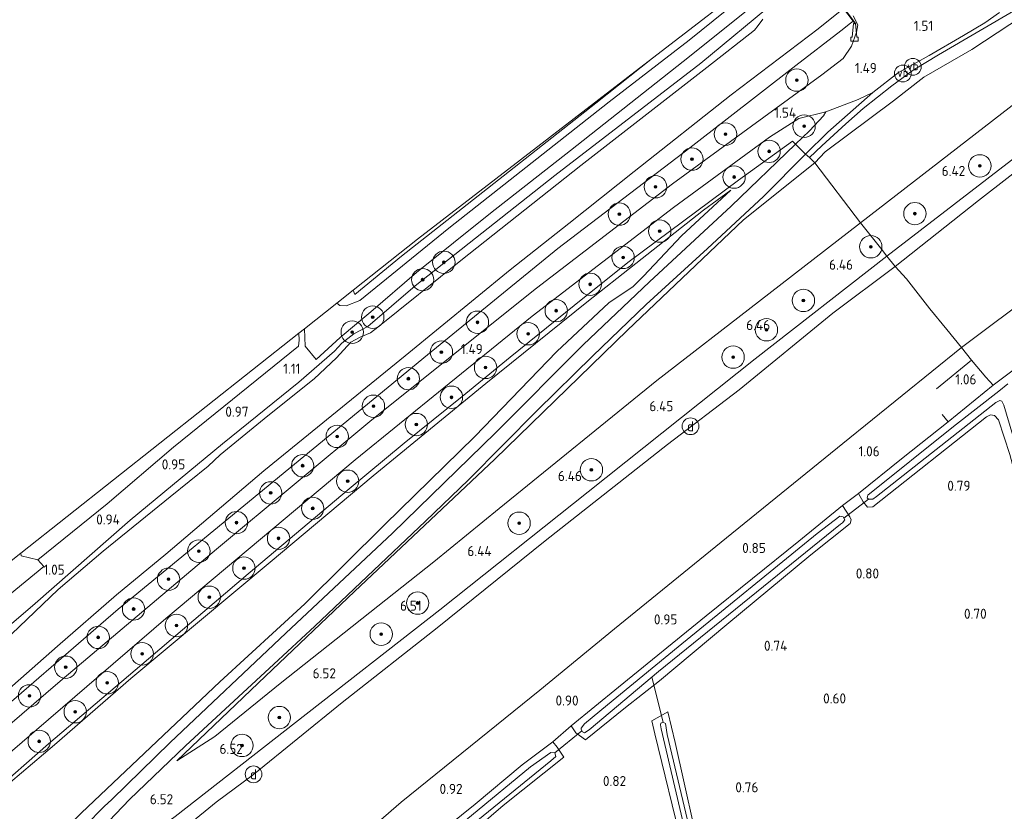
# Model space of a CAD drawing. Extents: x 130905 to 137824, y 412333 to 417928.
# Tile 177 of 256: x 133917 to 134093, y 415471 to 415613. Entities that reach past the tile are written whole.
import ezdxf
from ezdxf.enums import TextEntityAlignment as Align
from ezdxf.lldxf.tags import DXFTag

# ---------------------------------------------------------------- set-up
doc = ezdxf.new("R2010")
doc.units = 0
for name, color, linetype, lineweight in [('B-ME-GR-BOOM-S', 90, 'Continuous', 25), ('B-ME-GR-GRAS-GV', 60, 'Continuous', 13), ('B-ME-GR-HAAG-G', 90, 'GR-HAAG1', 13), ('B-ME-GW-TALUD_KRUIN-G', 90, 'Continuous', 18), ('B-ME-GW-TALUD_TEEN-G', 90, 'Continuous', 18), ('B-ME-IE-MEUBILAIR_DIJKPAAL-S', 7, 'Continuous', 25), ('B-ME-IE-MEUBILAIR_WEGMEUBILAIR-S', 7, 'Continuous', 25), ('B-ME-IE-TERREINAFSCHEIDING_DOORGANG-G', 210, 'Continuous', 18), ('B-ME-IE-TERREINAFSCHEIDING_KUNSTMATIG_HEKWERK-G', 20, 'IE-TERREINAFSCHEIDING-KUNSTMATIG', 18), ('B-ME-IE-TERREINAFSCHEIDING_KUNSTMATIG_MUUR-GV', 90, 'Continuous', 18), ('B-ME-KG-GRENS_OPNAME-G', 210, 'KG-OPNAME', 18), ('B-ME-KW-KUNSTWERK_DUIKER-G', 170, 'Continuous', 18), ('B-ME-OG-TERREIN_ERF-GV', 7, 'Continuous', 18), ('B-ME-OG-TERREIN_GROEN_TUIN-GV', 7, 'Continuous', 18), ('B-ME-OG-WATER_SLOOT-G', 120, 'Continuous', 18), ('B-ME-OG-WATER_SLOOT-GV', 120, 'Continuous', 18), ('B-ME-VH-VERHARDING_ASFALT-GV', 252, 'Continuous', 18), ('B-ME-VH-VERHARDING_HALFVERHARDING-GV', 252, 'Continuous', 18), ('B-ME-WH-WINTERBED-G', 150, 'WH-WINTERBED', 18), ('X-XX-AL-HOOGTELABEL-S', 7, 'Continuous', 25)]:
    doc.layers.add(name, color=color, linetype=linetype, lineweight=lineweight)
doc.styles.add('NLCS-ISO', font='NLCS-ISO.ttf')
doc.styles.add('NLCS-ISO-ANNOTATIVE-T18', font='NLCS-ISO.ttf', dxfattribs={"height": 1.8})
doc.styles.get("Standard").update_dxf_attribs({"font": 'arial.ttf'})
doc.linetypes.add('GR-HAAG1', pattern='A,6,[176,NLCS.SHX,S=0.125,R=0,X=0,Y=0],-2', length=8)
doc.linetypes.add('IE-TERREINAFSCHEIDING-KUNSTMATIG', pattern='A,4,[82,NLCS.SHX,S=0.75,R=90,X=0,Y=0],4,-2', length=10)
tags = doc.linetypes.add('KG-OPNAME', pattern='A,5.5,-2,["O",Standard,S=1.8,R=0,X=-0.5,Y=-0.9],-2,5.5,-2,[5,NLCS.SHX,S=0.75,R=0,X=0,Y=0],-2', length=19).pattern_tags.tags
tags[6] = DXFTag(74, 10)
tags = doc.linetypes.add('WH-WINTERBED', pattern='A,6,-3.5,["WB",Standard,S=1.8,R=0,X=-1.5,Y=-0.9],-3.5,6,-3.5,6,-3.5,6,-3.5,6,-3.5', length=51).pattern_tags.tags
tags[6] = DXFTag(74, 10)

# ---------------------------------------------------------------- blocks, each defined once
blk = doc.blocks.new('SAL-HOOGTELABEL-SO')
at = {"color": 0, "linetype": 'ByBlock', "lineweight": -2, "style": 'NLCS-ISO-ANNOTATIVE-T18'}
blk.add_attdef('HOOGTE', text='', height=1.8, dxfattribs=at).set_placement((2.79, 0), align=Align.RIGHT)
blk = doc.blocks.new('SGR-BOOM_01-SO')
at = {"linetype": 'ByBlock', "lineweight": 18}
h = blk.add_hatch(color=0, dxfattribs=at)
h.dxf.hatch_style = 1
edge = h.paths.add_edge_path()
edge.add_arc((0, 0), 0.25, 0, 360)
at = {"color": 0, "linetype": 'ByBlock', "lineweight": 18}
for radius in [2, 0.25]:
    blk.add_circle((0, 0), radius, dxfattribs=at)
blk = doc.blocks.new('SIE-DIJKPAAL-SO')
at = {"color": 0, "linetype": 'ByBlock', "lineweight": 18}
blk.add_circle((0, 0), 1.5, dxfattribs=at)
at = {"color": 0, "linetype": 'ByBlock', "lineweight": 18, "style": 'NLCS-ISO'}
blk.add_text('d', height=1.8, dxfattribs=at).set_placement((0, 0), align=Align.MIDDLE_CENTER)
blk = doc.blocks.new('SIE-WEG_GELEIDECONSTRUCTIE-SO')
at = {"color": 0, "linetype": 'ByBlock', "lineweight": 18}
blk.add_lwpolyline([(0.4, -0.87), (0.2, 1.59), (-0.2, 1.59), (-0.4, -0.87), (-0.65, -0.87), (-0.65, -1.59), (0.65, -1.59), (0.65, -0.87)], close=True, dxfattribs=at)
blk = doc.blocks.new('SIE-WEG_PAAL_VERKEERSBORD-SO')
at = {"color": 0, "linetype": 'ByBlock', "lineweight": 18}
blk.add_circle((0, 0), 1.5, dxfattribs=at)
at = {"color": 0, "linetype": 'ByBlock', "lineweight": 18, "style": 'NLCS-ISO'}
blk.add_text('vb', height=1.5, dxfattribs=at).set_placement((0, 0.13), align=Align.MIDDLE_CENTER)

msp = doc.modelspace()

# ---------------------------------------------------------------- linework, layer by layer
at = {"layer": 'B-ME-GR-GRAS-GV'}
for points in [[(134060.593, 415589.016, 1.575), (134058.739, 415587.053, 1.735), (134057.785, 415588.037, 1.691), (134060.039, 415590.116, 1.663), (134064.303, 415594.069, 1.584), (134067.4, 415596.776, 1.584), (134072.515, 415600.814, 1.52), (134076.325, 415603.621, 1.517), (134080.877, 415606.375, 1.533), (134095.046, 415614.688, 1.597), (134101.618, 415618.69, 1.714), (134115.894, 415628.213, 1.974), (134128.307, 415636.804, 2.396), (134140.225, 415645.126, 2.563), (134148.473, 415650.703, 2.811), (134149.315, 415649.534, 2.811), (134130.151, 415636.926, 2.395), (134102.653, 415617.849, 1.714), (134086.83, 415607.332, 1.465), (134078.265, 415602.374, 1.347), (134072.845, 415598.131, 1.51)], [(134089.011, 415593.433, 6.085), (134066.908, 415576.339, 6.063), (134058.739, 415587.053, 1.735), (134060.593, 415589.016, 1.575), (134072.845, 415598.131, 1.51), (134078.265, 415602.374, 1.347), (134086.83, 415607.332, 1.465), (134102.653, 415617.849, 1.714), (134130.151, 415636.926, 2.395), (134149.315, 415649.534, 2.811), (134155.12, 415641.478, 6.462), (134133.859, 415627.009, 6.277), (134111.114, 415610.527, 6.106)], [(134088.006, 415580.335, 6.045), (134073.099, 415568.515, 6.106), (134071.643, 415570.403, 6.169), (134070.527, 415571.85, 6.218), (134066.908, 415576.339, 6.063), (134089.011, 415593.433, 6.085), (134111.114, 415610.527, 6.106), (134133.859, 415627.009, 6.277), (134155.12, 415641.478, 6.462), (134160.267, 415634.335, 6.246), (134136.085, 415616.575, 6.154), (134116.027, 415602.061, 6.068)], [(134112.772, 415574.86, 1.186), (134085.005, 415554.024, 1.319), (134082.345, 415557.244, 2.108), (134079.328, 415560.947, 3.162), (134075.149, 415566.305, 5.173), (134073.099, 415568.515, 6.106), (134088.006, 415580.335, 6.045), (134116.027, 415602.061, 6.068), (134136.085, 415616.575, 6.154), (134160.267, 415634.335, 6.246), (134164.154, 415628.986, 4.15), (134171.431, 415618.841, 1.433), (134143.345, 415598.189, 1.265)], [(133993.366, 415575.395, 0.881), (133977.429, 415562.442, 0.858), (133974.972, 415561.502, 0.876), (133973.833, 415561.574, 0.913), (133973.342, 415562.005, 0.934), (133976.251, 415564.306, 0.951), (133976.558, 415563.545, 1.013), (133984.893, 415570.357, 0.865), (134002.211, 415584.055, 0.901), (134019.632, 415597.756, 0.891), (134029.737, 415605.762, 0.903), (134050.092, 415621.449, 0.97), (134047.445, 415618.383, 0.97), (134044.862, 415615.886, 0.97), (134036.288, 415608.986, 0.958), (134021.97, 415597.951, 0.832)], [(134097.307, 415552.352, 0.949), (134090.65, 415547.344, 0.858), (134089.355, 415548.773, 0.991), (134086.774, 415551.808, 1.15), (134085.005, 415554.024, 1.319), (134112.772, 415574.86, 1.186), (134143.345, 415598.189, 1.265), (134171.431, 415618.841, 1.433), (134176.032, 415612.457, 1.01), (134155.807, 415597.449, 0.938), (134138.069, 415583.589, 0.91), (134118.679, 415568.846, 0.778), (134107.036, 415559.682, 0.784)], [(133984.893, 415570.357, 0.865), (133976.558, 415563.545, 1.013), (133976.251, 415564.306, 0.951), (133987.759, 415573.41, 0.84), (134029.737, 415605.762, 0.903), (134019.632, 415597.756, 0.891), (134002.211, 415584.055, 0.901)], [(133951.507, 415484.512, 6.381), (133944.696, 415480.165, 6.306), (133960.576, 415495.305, 5.635), (133976.455, 415510.445, 4.963), (134001.539, 415534.101, 4.036), (134025.273, 415557.127, 2.684), (134046.019, 415576.908, 1.962), (134058.739, 415587.053, 1.735), (134066.908, 415576.339, 6.063), (134048.711, 415562.24, 6.172), (134030.515, 415548.141, 6.281), (134002.307, 415525.278, 6.308), (133990.634, 415515.708, 6.371), (133963.177, 415493.96, 6.381)], [(134063.701, 415525.787, 0.79), (134065.023, 415523.808, 0.79), (134065.238, 415523.235, 0.79), (134065.069, 415522.575, 0.809), (134058.069, 415516.979, 0.845), (134043.062, 415504.521, 0.817), (134031.011, 415494.444, 0.774), (134024.942, 415489.662, 0.709), (134017.787, 415483.919, 0.733), (134016.031, 415485.188, 0.766), (134015.222, 415486.395, 0.738), (134023.651, 415493.35, 0.732), (134039.353, 415506.062, 0.716), (134055.912, 415519.412, 0.724)], [(134017.245, 415485.326, -0.206), (134017.571, 415485.186, -0.206), (134018.444, 415485.708, -0.206), (134030.809, 415496.1, -0.206), (134063.379, 415522.454, -0.206), (134063.723, 415522.727, -0.206), (134064.135, 415523.213, -0.206), (134063.813, 415523.756, -0.206), (134063.221, 415523.887, -0.206), (134059.202, 415520.793, -0.206), (134034.305, 415500.508, -0.206), (134021.697, 415490.164, -0.206), (134017.615, 415486.755, -0.206), (134016.99, 415486.02, -0.206), (134016.972, 415485.733, -0.206)], [(134012.685, 415482.601, 0.739), (134013.904, 415480.812, 0.727), (134003.035, 415472.181, 0.724), (133997.006, 415466.961, 0.808), (133986.559, 415458.739, 0.814), (133976.548, 415450.62, 0.776), (133974.909, 415451.777, 0.787), (133974.288, 415453.124, 0.785), (133982.055, 415459.389, 0.772), (133991.032, 415466.753, 0.803), (133998.023, 415472.427, 0.823), (134006.471, 415479.416, 0.803), (134011.953, 415483.527, 0.771)], [(133975.681, 415452.041, -0.132), (133975.881, 415451.648, -0.132), (133976.521, 415451.761, -0.132), (133992.135, 415464.352, -0.132), (134011.598, 415480.131, -0.132), (134012.476, 415480.93, -0.132), (134012.309, 415481.556, -0.132), (134011.571, 415481.651, -0.132), (134007.91, 415479.093, -0.132), (133997.396, 415470.405, -0.132), (133977.061, 415453.788, -0.132), (133975.887, 415452.896, -0.132), (133975.616, 415452.546, -0.132)]]:
    msp.add_polyline3d(points, close=True, dxfattribs=at)
for points in [[(133911.022, 415501.19, 0.93), (133918.898, 415507.873, 1.044), (133936.364, 415523.207, 1.027), (133952.852, 415536.854, 1.042), (133966.514, 415547.83, 1.051), (133972.881, 415553.396, 1.054), (133974.233, 415554.808, 1.039), (133976.382, 415556.477, 1.002), (133978.836, 415557.783, 0.982), (133987.327, 415565.087, 1.033), (134012.275, 415584.796, 1.023), (134038.362, 415604.896, 0.898), (134051.922, 415616.12, 1.056)], [(134051.922, 415616.12, 1.056), (134038.362, 415604.896, 0.898), (134012.275, 415584.796, 1.023), (133987.327, 415565.087, 1.033), (133978.836, 415557.783, 0.982), (133976.382, 415556.477, 1.002), (133974.233, 415554.808, 1.039), (133972.881, 415553.396, 1.054), (133966.514, 415547.83, 1.051), (133952.852, 415536.854, 1.042), (133936.364, 415523.207, 1.027), (133918.898, 415507.873, 1.044), (133911.022, 415501.19, 0.93)], [(133911.515, 415507.182, 1.242), (133920.953, 415514.894, 1.308), (133919.867, 415516.08, 1.194), (133932.243, 415526.111, 1.045), (133944.138, 415536.263, 1.038), (133966.461, 415554.32, 0.999), (133966.556, 415555.374, 0.997), (133966.542, 415556.626, 0.997), (133967.545, 415557.419, 1.008), (133967.653, 415554.268, 0.997), (133969.604, 415551.887, 1.038), (133973.896, 415555.833, 1.038), (133979.38, 415560.452, 1.044), (133987.571, 415567.45, 1.008), (134000.805, 415578.056, 0.997), (134015.069, 415589.266, 0.943), (134035.249, 415605.172, 0.937), (134049.468, 415616.606, 0.96)], [(133908.001, 415484.625, 1.257), (133934.25, 415507.269, 1.264), (133962.072, 415530.144, 1.349), (133989.544, 415552.722, 1.388), (134012.846, 415571.772, 1.477), (134036.432, 415589.769, 1.487), (134055.342, 415604.488, 1.435), (134063.412, 415610.689, 1.405), (134065.114, 415612.019, 1.408), (134065.632, 415612.395, 1.357), (134066.012, 415611.89, 1.485), (134066.092, 415611.95, 1.477), (134063.784, 415615.02, 1.538)], [(133909.757, 415488.696, -0.178), (133923.404, 415500.662, -0.178), (133933.952, 415509.852, -0.178), (133942.768, 415517.126, -0.178), (133960.281, 415531.982, -0.178), (133985.545, 415552.574, -0.178), (134004.274, 415567.962, -0.178), (134014.801, 415576.205, -0.178), (134026.47, 415585.539, -0.178), (134043.788, 415599.223, -0.178), (134059.35, 415611.038, -0.178), (134063.916, 415614.678, -0.178), (134065.632, 415612.395, 1.357), (134065.114, 415612.019, 1.408), (134063.412, 415610.689, 1.405), (134055.342, 415604.488, 1.435), (134036.432, 415589.769, 1.487), (134012.846, 415571.772, 1.477), (133989.544, 415552.722, 1.388), (133962.072, 415530.144, 1.349), (133934.25, 415507.269, 1.264), (133908.001, 415484.625, 1.257)], [(134095.046, 415614.688, 1.597), (134080.877, 415606.375, 1.533), (134076.325, 415603.621, 1.517), (134072.515, 415600.814, 1.52), (134067.4, 415596.776, 1.584), (134064.303, 415594.069, 1.584), (134060.039, 415590.116, 1.663), (134057.785, 415588.037, 1.691), (134057.11, 415588.646, 1.583), (134061.098, 415592.541, 1.499), (134069.11, 415599.616, 1.466), (134073.712, 415603.205, 1.466), (134079.185, 415606.281, 1.454), (134085.313, 415609.817, 1.479), (134089.135, 415612.093, 1.541), (134091.766, 415613.96, 1.639)], [(134065.617, 415613.339, 1.443), (134066.476, 415611.761, 1.423), (134066.186, 415610.432, 1.386), (134065.289, 415607.902, 1.423), (134063.85, 415605.749, 1.422), (134059.999, 415602.813, 1.439), (134033.293, 415583.339, 1.428), (134008.98, 415564.667, 1.392), (133979.581, 415541.095, 1.443), (133951.78, 415518, 1.395), (133923.455, 415494.051, 1.314), (133899.776, 415473.738, 1.452)], [(134049.45, 415612.761, -0.178), (134048.649, 415611.609, -0.178), (134047.978, 415610.774, -0.178), (134039.454, 415604.086, -0.178), (134016.912, 415586.577, -0.178), (133995.457, 415569.584, -0.178), (133980.621, 415557.718, -0.178), (133979.331, 415556.686, -0.178), (133977.511, 415555.911, -0.178), (133975.842, 415555.004, -0.178), (133973.269, 415552.208, -0.178), (133969.254, 415548.446, -0.178), (133960.956, 415541.86, -0.178), (133952.45, 415534.861, -0.178), (133950.297, 415532.852, -0.178), (133943.537, 415527.337, -0.178), (133931.539, 415517.623, -0.178), (133923.479, 415510.775, -0.178), (133915.155, 415502.781, -0.178)], [(133910.167, 415477.612, 1.36), (133926.47, 415491.612, 1.392), (133942.773, 415505.612, 1.423), (133959.687, 415519.8, 1.462), (133976.602, 415533.989, 1.5), (133992.429, 415546.827, 1.45), (134008.256, 415559.666, 1.4), (134033.519, 415579.059, 1.452), (134050.634, 415591.643, 1.496), (134055.875, 415594.99, 1.477), (134060.716, 415596.163, 1.502), (134060.304, 415595.486, 1.523), (134057.804, 415592.8, 1.583), (134055.284, 415590.395, 1.582), (134054.793, 415590.972, 1.61), (134045.105, 415583.976, 1.769), (134025.32, 415569.244, 1.667), (134015.764, 415561.577, 1.409), (134004.324, 415552.297, 1.472), (133995.703, 415545.317, 1.384), (133985.356, 415536.935, 1.497), (133975.537, 415528.809, 1.397), (133957.483, 415513.607, 1.459), (133939.623, 415498.397, 1.424), (133921.764, 415483.187, 1.388), (133911.419, 415474.156, 1.454)], [(133911.419, 415474.156, 1.454), (133921.764, 415483.187, 1.388), (133939.623, 415498.397, 1.424), (133957.483, 415513.607, 1.459), (133975.537, 415528.809, 1.397), (133985.356, 415536.935, 1.497), (133995.703, 415545.317, 1.384), (134004.324, 415552.297, 1.472), (134015.764, 415561.577, 1.409), (134025.32, 415569.244, 1.667), (134045.105, 415583.976, 1.769), (134054.793, 415590.972, 1.61), (134055.284, 415590.395, 1.582), (134043.81, 415579.334, 1.962), (134029.179, 415565.78, 2.378), (134017.369, 415554.559, 2.855), (134001.656, 415538.782, 3.72), (133983.29, 415520.829, 4.561), (133964.221, 415502.952, 5.338), (133943.538, 415483.424, 6.181), (133933.071, 415473.25, 6.323), (133931.751, 415471.986, 6.421), (133928.301, 415468.532, 6.471)], [(133930.181, 415466.867, 6.339), (133936.262, 415473.237, 6.234), (133946.269, 415482.809, 6.139), (133962.083, 415497.451, 5.533), (133969.402, 415504.253, 5.221), (133978.718, 415513.126, 4.846), (133989.152, 415523.023, 4.408), (133996.832, 415530.367, 4.146), (134009.098, 415542.793, 3.383), (134019.097, 415552.535, 2.896), (134028.599, 415561.725, 2.483), (134039.604, 415571.728, 2.133), (134049.587, 415581.038, 1.758), (134057.11, 415588.646, 1.583), (134057.785, 415588.037, 1.691), (134058.739, 415587.053, 1.735), (134046.019, 415576.908, 1.962), (134025.273, 415557.127, 2.684), (134001.539, 415534.101, 4.036), (133976.455, 415510.445, 4.963), (133960.576, 415495.305, 5.635), (133944.696, 415480.165, 6.306), (133951.507, 415484.512, 6.381), (133963.177, 415493.96, 6.381), (133990.634, 415515.708, 6.371), (134002.307, 415525.278, 6.308), (134030.515, 415548.141, 6.281), (134048.711, 415562.24, 6.172), (134066.908, 415576.339, 6.063), (134070.527, 415571.85, 6.218), (134071.643, 415570.403, 6.169), (134073.099, 415568.515, 6.106), (134062.001, 415560.193, 6.221), (134045.215, 415546.459, 6.233), (134032.445, 415536.703, 6.216), (134010.562, 415519.47, 6.333), (133991.249, 415503.938, 6.401), (133974.262, 415490.596, 6.416), (133958.416, 415477.724, 6.425), (133951.759, 415472.779, 6.446), (133932.175, 415456.771, 6.486)], [(133897.235, 415461.317, 1.478), (133922.823, 415482.993, 1.475), (133936.515, 415494.865, 1.459), (133961.426, 415515.665, 1.426), (133979.835, 415531.098, 1.508), (133999.938, 415547.622, 1.457), (134017.985, 415562.18, 1.508), (134026.755, 415569.067, 1.597), (134038.874, 415578.6, 1.751), (134043.718, 415582.161, 1.907), (134034.941, 415574.025, 2.108), (134028.13, 415566.827, 2.402), (134026.283, 415564.958, 2.53), (134021.954, 415562.015, 2.578), (134012.658, 415553.363, 2.798), (133997.958, 415538.118, 3.773), (133981.832, 415522.36, 4.633), (133967.567, 415508.229, 5.075), (133952.378, 415494.279, 5.627), (133927.644, 415470.858, 6.424), (133911.44, 415455.09, 6.492)], [(133911.44, 415455.09, 6.492), (133927.644, 415470.858, 6.424), (133952.378, 415494.279, 5.627), (133967.567, 415508.229, 5.075), (133981.832, 415522.36, 4.633), (133997.958, 415538.118, 3.773), (134012.658, 415553.363, 2.798), (134021.954, 415562.015, 2.578), (134026.283, 415564.958, 2.53), (134028.13, 415566.827, 2.402), (134034.941, 415574.025, 2.108), (134043.718, 415582.161, 1.907), (134038.874, 415578.6, 1.751), (134026.755, 415569.067, 1.597), (134017.985, 415562.18, 1.508), (133999.938, 415547.622, 1.457), (133979.835, 415531.098, 1.508), (133961.426, 415515.665, 1.426), (133936.515, 415494.865, 1.459), (133922.823, 415482.993, 1.475), (133897.235, 415461.317, 1.478)], [(133932.175, 415456.771, 6.486), (133951.759, 415472.779, 6.446), (133958.416, 415477.724, 6.425), (133974.262, 415490.596, 6.416), (133991.249, 415503.938, 6.401), (134010.562, 415519.47, 6.333), (134032.445, 415536.703, 6.216), (134045.215, 415546.459, 6.233), (134062.001, 415560.193, 6.221), (134073.099, 415568.515, 6.106), (134075.149, 415566.305, 5.173), (134079.328, 415560.947, 3.162), (134082.345, 415557.244, 2.108), (134085.005, 415554.024, 1.319), (134063.755, 415536.876, 1.204), (134042.954, 415520.01, 1.26), (134022.934, 415503.772, 1.16), (134009.584, 415492.805, 1.143), (133984.813, 415472.772, 1.148), (133960.011, 415451.244, 1.008)], [(133960.011, 415451.244, 1.008), (133984.813, 415472.772, 1.148), (134009.584, 415492.805, 1.143), (134022.934, 415503.772, 1.16), (134042.954, 415520.01, 1.26), (134063.755, 415536.876, 1.204), (134085.005, 415554.024, 1.319), (134086.774, 415551.808, 1.15), (134089.355, 415548.773, 0.991), (134090.65, 415547.344, 0.858), (134082.584, 415540.787, 0.885), (134074.25, 415534.165, 0.825), (134066.556, 415527.933, 0.802), (134063.701, 415525.787, 0.79), (134055.912, 415519.412, 0.724), (134039.353, 415506.062, 0.716), (134023.651, 415493.35, 0.732), (134015.222, 415486.395, 0.738), (134011.953, 415483.527, 0.771), (134006.471, 415479.416, 0.803), (133998.023, 415472.427, 0.823), (133991.032, 415466.753, 0.803)], [(134093.622, 415534.918, 0.816), (134091.602, 415541.11, 0.902), (134090.876, 415541.91, 0.913), (134090.172, 415541.986, 0.964), (134089.463, 415541.659, 0.982), (134069.152, 415525.542, 0.739), (134068.199, 415525.516, 0.774), (134067.411, 415526.441, 0.811), (134066.556, 415527.933, 0.802), (134074.25, 415534.165, 0.825), (134082.584, 415540.787, 0.885), (134090.65, 415547.344, 0.858), (134097.307, 415552.352, 0.949)], [(134093.269, 415547.559, -0.248), (134091.655, 415546.224, -0.248), (134083.539, 415539.901, -0.248), (134068.22, 415527.657, -0.248), (134068.105, 415527.2, -0.248), (134068.348, 415526.962, -0.248), (134069.111, 415526.925, -0.248), (134069.775, 415527.413, -0.248), (134091.096, 415544.227, -0.248), (134091.838, 415544.598, -0.248), (134092.212, 415544.447, -0.248), (134092.539, 415543.739, -0.248), (134098.358, 415524.263, -0.248)], [(133997.006, 415466.961, 0.808), (134003.035, 415472.181, 0.724), (134013.904, 415480.812, 0.727), (134012.685, 415482.601, 0.739), (134011.953, 415483.527, 0.771), (134015.222, 415486.395, 0.738), (134016.031, 415485.188, 0.766), (134017.787, 415483.919, 0.733), (134024.942, 415489.662, 0.709), (134031.011, 415494.444, 0.774), (134043.062, 415504.521, 0.817), (134058.069, 415516.979, 0.845), (134065.069, 415522.575, 0.809), (134065.238, 415523.235, 0.79), (134065.023, 415523.808, 0.79), (134063.701, 415525.787, 0.79), (134066.556, 415527.933, 0.802), (134067.411, 415526.441, 0.811), (134068.199, 415525.516, 0.774), (134069.152, 415525.542, 0.739), (134089.463, 415541.659, 0.982), (134090.172, 415541.986, 0.964), (134090.876, 415541.91, 0.913), (134091.602, 415541.11, 0.902), (134093.622, 415534.918, 0.816)], [(134064.934, 415355.508, 0.678), (134057.062, 415386.233, 0.622), (134051.376, 415409.629, 0.603), (134044.913, 415435.763, 0.589), (134038.735, 415461.291, 0.581), (134033.791, 415483.408, 0.638), (134032.491, 415488.902, 0.652), (134029.6, 415487.303, 0.59), (134030.169, 415485.006, 0.565), (134035.096, 415464.722, 0.561), (134040.529, 415442.205, 0.481), (134047.486, 415413.732, 0.505), (134054.751, 415384.391, 0.563), (134061.759, 415354.961, 0.612)], [(134061.759, 415354.961, 0.612), (134054.751, 415384.391, 0.563), (134047.486, 415413.732, 0.505), (134040.529, 415442.205, 0.481), (134035.096, 415464.722, 0.561), (134030.169, 415485.006, 0.565), (134029.6, 415487.303, 0.59), (134032.491, 415488.902, 0.652), (134033.791, 415483.408, 0.638), (134038.735, 415461.291, 0.581), (134044.913, 415435.763, 0.589), (134051.376, 415409.629, 0.603), (134057.062, 415386.233, 0.622), (134064.934, 415355.508, 0.678)], [(134066.916, 415343.113, -0.248), (134058.063, 415378.915, -0.248), (134049.242, 415415.139, -0.248), (134038.741, 415457.994, -0.248), (134032.346, 415484.841, -0.248), (134032.041, 415486.807, -0.248), (134031.622, 415487.054, -0.248), (134031.224, 415486.893, -0.248), (134031.177, 415486.586, -0.248), (134031.3, 415485.868, -0.248), (134036.391, 415463.986, -0.248), (134045.989, 415423.267, -0.248), (134053.395, 415393.746, -0.248), (134062.731, 415354.958, -0.248)]]:
    msp.add_polyline3d(points, dxfattribs=at)
at = {"layer": 'B-ME-GR-HAAG-G'}
msp.add_polyline3d([(133966.556, 415555.374, 0.997), (133966.461, 415554.32, 0.999), (133944.138, 415536.263, 1.038), (133932.243, 415526.111, 1.045), (133919.867, 415516.08, 1.194)], dxfattribs=at)
at = {"layer": 'B-ME-GW-TALUD_KRUIN-G'}
for points in [[(134155.12, 415641.478, 6.462), (134133.859, 415627.009, 6.277), (134111.114, 415610.527, 6.106), (134089.011, 415593.433, 6.085), (134066.908, 415576.339, 6.063), (134048.711, 415562.24, 6.172), (134030.515, 415548.141, 6.281), (134002.307, 415525.278, 6.308), (133990.634, 415515.708, 6.371), (133963.177, 415493.96, 6.381)], [(133855.435, 415373.993, 3.347), (133858.425, 415377.744, 3.572), (133872.523, 415394.799, 4.219), (133877.454, 415400.526, 4.374), (133880.71, 415403.846, 4.493), (133890.296, 415414.674, 5.174), (133903.091, 415428.579, 5.973), (133912.691, 415439.417, 6.338), (133917.206, 415444.507, 6.37), (133920.235, 415447.379, 6.448), (133932.175, 415456.771, 6.486), (133951.759, 415472.779, 6.446), (133958.416, 415477.724, 6.425), (133974.262, 415490.596, 6.416), (133991.249, 415503.938, 6.401), (134010.562, 415519.47, 6.333), (134032.445, 415536.703, 6.216), (134045.215, 415546.459, 6.233), (134062.001, 415560.193, 6.221), (134073.099, 415568.515, 6.106), (134088.006, 415580.335, 6.045), (134116.027, 415602.061, 6.068), (134136.085, 415616.575, 6.154), (134160.267, 415634.335, 6.246)], [(133841.064, 415394.111, 6.3), (133864.792, 415415.173, 6.374), (133868.718, 415418.563, 6.42), (133890.079, 415436.826, 6.456), (133911.44, 415455.09, 6.492), (133927.644, 415470.858, 6.424), (133952.378, 415494.279, 5.627), (133967.567, 415508.229, 5.075), (133981.832, 415522.36, 4.633), (133997.958, 415538.118, 3.773), (134012.658, 415553.363, 2.798), (134021.954, 415562.015, 2.578), (134026.283, 415564.958, 2.53), (134028.13, 415566.827, 2.402), (134034.941, 415574.025, 2.108), (134043.718, 415582.161, 1.907)], [(133963.177, 415493.96, 6.381), (133951.507, 415484.512, 6.381), (133944.696, 415480.165, 6.306)]]:
    msp.add_polyline3d(points, dxfattribs=at)
at = {"layer": 'B-ME-GW-TALUD_TEEN-G'}
for points in [[(134149.315, 415649.534, 2.811), (134130.151, 415636.926, 2.395), (134102.653, 415617.849, 1.714), (134086.83, 415607.332, 1.465), (134078.265, 415602.374, 1.347), (134072.845, 415598.131, 1.51), (134060.593, 415589.016, 1.575), (134058.739, 415587.053, 1.735), (134046.019, 415576.908, 1.962), (134025.273, 415557.127, 2.684), (134001.539, 415534.101, 4.036), (133976.455, 415510.445, 4.963), (133960.576, 415495.305, 5.635), (133944.696, 415480.165, 6.306)], [(134171.431, 415618.841, 1.433), (134143.345, 415598.189, 1.265), (134112.772, 415574.86, 1.186), (134085.005, 415554.024, 1.319), (134063.755, 415536.876, 1.204), (134042.954, 415520.01, 1.26), (134022.934, 415503.772, 1.16), (134009.584, 415492.805, 1.143), (133984.813, 415472.772, 1.148), (133960.011, 415451.244, 1.008), (133934.57, 415429.035, 0.983), (133917.567, 415414.46, 1.073), (133893.123, 415393.467, 1.013), (133888.001, 415388.434, 1.049), (133868.604, 415371.391, 1.115), (133861.412, 415365.624, 1.168)], [(134043.718, 415582.161, 1.907), (134038.874, 415578.6, 1.751), (134026.755, 415569.067, 1.597), (134017.985, 415562.18, 1.508), (133999.938, 415547.622, 1.457), (133979.835, 415531.098, 1.508), (133961.426, 415515.665, 1.426), (133936.515, 415494.865, 1.459), (133922.823, 415482.993, 1.475), (133897.235, 415461.317, 1.478), (133872.871, 415439.261, 1.469), (133856.427, 415424.197, 1.582), (133849.927, 415418.83, 1.544), (133834.008, 415403.991, 1.554)]]:
    msp.add_polyline3d(points, dxfattribs=at)
at = {"layer": 'B-ME-IE-TERREINAFSCHEIDING_DOORGANG-G'}
for points in [[(134054.793, 415590.972, 1.61), (134055.284, 415590.395, 1.582), (134057.11, 415588.646, 1.583), (134057.785, 415588.037, 1.691)], [(134070.527, 415571.85, 6.218), (134071.643, 415570.403, 6.169), (134073.099, 415568.515, 6.106)], [(133966.542, 415556.626, 0.997), (133966.556, 415555.374, 0.997)], [(134086.774, 415551.808, 1.15), (134089.355, 415548.773, 0.991)], [(134015.222, 415486.395, 0.738), (134011.953, 415483.527, 0.771)]]:
    msp.add_polyline3d(points, dxfattribs=at)
at = {"layer": 'B-ME-IE-TERREINAFSCHEIDING_KUNSTMATIG_HEKWERK-G'}
for points in [[(134148.473, 415650.703, 2.811), (134140.225, 415645.126, 2.563), (134128.307, 415636.804, 2.396), (134115.894, 415628.213, 1.974), (134101.618, 415618.69, 1.714), (134095.046, 415614.688, 1.597), (134080.877, 415606.375, 1.533), (134076.325, 415603.621, 1.517), (134072.515, 415600.814, 1.52), (134067.4, 415596.776, 1.584), (134064.303, 415594.069, 1.584), (134060.039, 415590.116, 1.663), (134057.785, 415588.037, 1.691), (134058.739, 415587.053, 1.735), (134066.908, 415576.339, 6.063), (134070.527, 415571.85, 6.218)], [(134029.737, 415605.762, 0.903), (134019.632, 415597.756, 0.891), (134002.211, 415584.055, 0.901), (133984.893, 415570.357, 0.865), (133976.558, 415563.545, 1.013)], [(134025.32, 415569.244, 1.667), (134045.105, 415583.976, 1.769), (134054.793, 415590.972, 1.61)], [(133975.537, 415528.809, 1.397), (133985.356, 415536.935, 1.497), (133995.703, 415545.317, 1.384), (134004.324, 415552.297, 1.472), (134015.764, 415561.577, 1.409), (134025.32, 415569.244, 1.667)], [(134073.099, 415568.515, 6.106), (134075.149, 415566.305, 5.173), (134079.328, 415560.947, 3.162), (134082.345, 415557.244, 2.108), (134085.005, 415554.024, 1.319), (134086.774, 415551.808, 1.15)], [(133976.558, 415563.545, 1.013), (133976.251, 415564.306, 0.951)], [(134086.774, 415551.808, 1.15), (134080.535, 415546.69, 1.15)], [(134089.355, 415548.773, 0.991), (134090.65, 415547.344, 0.858)], [(134082.584, 415540.787, 0.885), (134081.54, 415542.065, 0.898)], [(133921.764, 415483.187, 1.388), (133939.623, 415498.397, 1.424), (133957.483, 415513.607, 1.459), (133975.537, 415528.809, 1.397)], [(134066.556, 415527.933, 0.802), (134063.701, 415525.787, 0.79)], [(133919.867, 415516.08, 1.194), (133916.88, 415516.812, 1.194), (133916.815, 415517.288, 1.194)], [(133833.405, 415404.795, 1.518), (133840.717, 415411.335, 1.592), (133855.478, 415424.744, 1.542), (133867.022, 415434.98, 1.517), (133880.017, 415446.542, 1.479), (133898.911, 415463.283, 1.467), (133911.419, 415474.156, 1.454), (133921.764, 415483.187, 1.388)]]:
    msp.add_polyline3d(points, dxfattribs=at)
at = {"layer": 'B-ME-IE-TERREINAFSCHEIDING_KUNSTMATIG_MUUR-GV'}
msp.add_polyline3d([(134066.092, 415611.95, 1.477), (134066.012, 415611.89, 1.485), (134065.632, 415612.395, 1.357), (134063.916, 415614.678, -0.178), (134060.276, 415619.566, -0.178), (134058.682, 415621.647, 1.366), (134058.103, 415622.403, 1.545), (134058.183, 415622.464, 1.545), (134060.355, 415619.626, 1.607), (134063.784, 415615.02, 1.538)], close=True, dxfattribs=at)
at = {"layer": 'B-ME-KG-GRENS_OPNAME-G'}
msp.add_polyline3d([(134127.889, 415679.868, 0.381), (134126.353, 415678.73, 0.381), (134124.897, 415677.651, 1.035), (134080.086, 415644.455, 1.247), (134076.417, 415641.737, 1.199), (134070.35, 415637.061, 1.125), (134069.524, 415636.424, 0.209), (134068.328, 415635.503, 0.209), (134067.175, 415634.614, 1.12), (134059.625, 415628.796, 1.464), (134058.991, 415628.307, 1.472), (134056.126, 415626.099, 1.425), (134050.092, 415621.449, 0.97), (134029.737, 415605.762, 0.903), (133987.759, 415573.41, 0.84), (133976.251, 415564.306, 0.951), (133973.342, 415562.005, 0.934), (133967.545, 415557.419, 1.008), (133966.542, 415556.626, 0.997), (133916.815, 415517.288, 1.194), (133906.71, 415509.293, 1.12)], dxfattribs=at)
at = {"layer": 'B-ME-KW-KUNSTWERK_DUIKER-G'}
for points in [[(134063.943, 415523.536, -0.206), (134068.348, 415526.962, -0.248)], [(134031.622, 415487.054, -0.248), (134029.642, 415495.12, -0.206)], [(134012.309, 415481.556, -0.132), (134017.115, 415485.519, -0.206)]]:
    msp.add_polyline3d(points, dxfattribs=at)
at = {"layer": 'B-ME-OG-TERREIN_ERF-GV'}
msp.add_polyline3d([(133911.515, 415507.182, 1.242), (133907.348, 415504.057, 0.904), (133906.985, 415506.682, 1.12), (133906.71, 415509.293, 1.12), (133916.815, 415517.288, 1.194), (133916.88, 415516.812, 1.194), (133919.867, 415516.08, 1.194), (133920.953, 415514.894, 1.308)], close=True, dxfattribs=at)
at = {"layer": 'B-ME-OG-TERREIN_GROEN_TUIN-GV'}
msp.add_polyline3d([(133932.243, 415526.111, 1.045), (133919.867, 415516.08, 1.194), (133916.88, 415516.812, 1.194), (133916.815, 415517.288, 1.194), (133966.542, 415556.626, 0.997), (133966.556, 415555.374, 0.997), (133966.461, 415554.32, 0.999), (133944.138, 415536.263, 1.038)], close=True, dxfattribs=at)
at = {"layer": 'B-ME-OG-WATER_SLOOT-G'}
for points in [[(133911.022, 415501.19, 0.93), (133918.898, 415507.873, 1.044), (133936.364, 415523.207, 1.027), (133952.852, 415536.854, 1.042), (133966.514, 415547.83, 1.051), (133972.881, 415553.396, 1.054), (133974.233, 415554.808, 1.039), (133976.382, 415556.477, 1.002), (133978.836, 415557.783, 0.982), (133987.327, 415565.087, 1.033), (134012.275, 415584.796, 1.023), (134038.362, 415604.896, 0.898), (134051.922, 415616.12, 1.056), (134054.559, 415618.398, 1.215), (134057.163, 415620.926, 1.327), (134058.682, 415621.647, 1.366)], [(134065.632, 415612.395, 1.357), (134065.114, 415612.019, 1.408), (134063.412, 415610.689, 1.405), (134055.342, 415604.488, 1.435), (134036.432, 415589.769, 1.487), (134012.846, 415571.772, 1.477), (133989.544, 415552.722, 1.388), (133962.072, 415530.144, 1.349), (133934.25, 415507.269, 1.264), (133908.001, 415484.625, 1.257), (133885.137, 415465.235, 1.271), (133860.491, 415442.526, 1.424), (133838.361, 415423.017, 1.453), (133827.595, 415412.968, 1.53)], [(134066.556, 415527.933, 0.802), (134074.25, 415534.165, 0.825), (134082.584, 415540.787, 0.885), (134090.65, 415547.344, 0.858), (134097.307, 415552.352, 0.949), (134107.036, 415559.682, 0.784), (134118.679, 415568.846, 0.778), (134138.069, 415583.589, 0.91), (134155.807, 415597.449, 0.938), (134176.032, 415612.457, 1.01)], [(134066.556, 415527.933, 0.802), (134067.411, 415526.441, 0.811), (134068.199, 415525.516, 0.774), (134069.152, 415525.542, 0.739), (134089.463, 415541.659, 0.982), (134090.172, 415541.986, 0.964), (134090.876, 415541.91, 0.913), (134091.602, 415541.11, 0.902), (134093.622, 415534.918, 0.816), (134100.999, 415507.359, 0.64), (134108.627, 415480.812, 0.491), (134116.512, 415452.117, 0.46), (134124.584, 415424.182, 0.474), (134131.432, 415398.986, 0.466), (134137.889, 415374.752, 0.501), (134146.572, 415345.118, 0.712), (134154.417, 415317.366, 0.771), (134155.802, 415312.562, 0.724)], [(134031.011, 415494.444, 0.774), (134024.942, 415489.662, 0.709), (134017.787, 415483.919, 0.733), (134016.031, 415485.188, 0.766), (134015.222, 415486.395, 0.738), (134023.651, 415493.35, 0.732), (134039.353, 415506.062, 0.716), (134055.912, 415519.412, 0.724), (134063.701, 415525.787, 0.79)], [(134031.011, 415494.444, 0.774), (134043.062, 415504.521, 0.817), (134058.069, 415516.979, 0.845), (134065.069, 415522.575, 0.809), (134065.238, 415523.235, 0.79), (134065.023, 415523.808, 0.79), (134063.701, 415525.787, 0.79)], [(134032.491, 415488.902, 0.652), (134029.6, 415487.303, 0.59)], [(134073.208, 415318.054, 0.698), (134072.988, 415321.088, 0.712), (134072.816, 415323.861, 0.673), (134072.085, 415326.802, 0.689), (134071.256, 415330.53, 0.738), (134064.934, 415355.508, 0.678), (134057.062, 415386.233, 0.622), (134051.376, 415409.629, 0.603), (134044.913, 415435.763, 0.589), (134038.735, 415461.291, 0.581), (134033.791, 415483.408, 0.638), (134032.491, 415488.902, 0.652)], [(134029.6, 415487.303, 0.59), (134030.169, 415485.006, 0.565), (134035.096, 415464.722, 0.561), (134040.529, 415442.205, 0.481), (134047.486, 415413.732, 0.505), (134054.751, 415384.391, 0.563), (134061.759, 415354.961, 0.612), (134061.867, 415354.17, 0.561), (134061.86, 415353.174, 0.456), (134062.324, 415352.01, 0.538), (134067.422, 415331.565, 0.678), (134069.034, 415325.416, 0.739), (134069.489, 415321.716, 0.732), (134069.894, 415314.568, 0.725), (134070.969, 415288.583, 0.65), (134072.303, 415264.1, 0.621), (134073.496, 415248.037, 0.587), (134073.613, 415243.394, 0.616), (134072.978, 415240.678, 0.625), (134068.301, 415236.516, 0.698)], [(134013.904, 415480.812, 0.727), (134012.685, 415482.601, 0.739), (134011.953, 415483.527, 0.771), (134006.471, 415479.416, 0.803), (133998.023, 415472.427, 0.823), (133991.032, 415466.753, 0.803), (133982.055, 415459.389, 0.772), (133974.288, 415453.124, 0.785)], [(133976.548, 415450.62, 0.776), (133986.559, 415458.739, 0.814), (133997.006, 415466.961, 0.808), (134003.035, 415472.181, 0.724), (134013.904, 415480.812, 0.727)]]:
    msp.add_polyline3d(points, dxfattribs=at)
at = {"layer": 'B-ME-OG-WATER_SLOOT-GV'}
for points in [[(134063.916, 415614.678, -0.178), (134059.35, 415611.038, -0.178), (134043.788, 415599.223, -0.178), (134026.47, 415585.539, -0.178), (134014.801, 415576.205, -0.178), (134004.274, 415567.962, -0.178), (133985.545, 415552.574, -0.178), (133960.281, 415531.982, -0.178), (133942.768, 415517.126, -0.178), (133933.952, 415509.852, -0.178), (133923.404, 415500.662, -0.178), (133909.757, 415488.696, -0.178)], [(133915.155, 415502.781, -0.178), (133923.479, 415510.775, -0.178), (133931.539, 415517.623, -0.178), (133943.537, 415527.337, -0.178), (133950.297, 415532.852, -0.178), (133952.45, 415534.861, -0.178), (133960.956, 415541.86, -0.178), (133969.254, 415548.446, -0.178), (133973.269, 415552.208, -0.178), (133975.842, 415555.004, -0.178), (133977.511, 415555.911, -0.178), (133979.331, 415556.686, -0.178), (133980.621, 415557.718, -0.178), (133995.457, 415569.584, -0.178), (134016.912, 415586.577, -0.178), (134039.454, 415604.086, -0.178), (134047.978, 415610.774, -0.178), (134048.649, 415611.609, -0.178), (134049.45, 415612.761, -0.178)], [(134098.358, 415524.263, -0.248), (134092.539, 415543.739, -0.248), (134092.212, 415544.447, -0.248), (134091.838, 415544.598, -0.248), (134091.096, 415544.227, -0.248), (134069.775, 415527.413, -0.248), (134069.111, 415526.925, -0.248), (134068.348, 415526.962, -0.248), (134068.105, 415527.2, -0.248), (134068.22, 415527.657, -0.248), (134083.539, 415539.901, -0.248), (134091.655, 415546.224, -0.248), (134093.269, 415547.559, -0.248)], [(134062.731, 415354.958, -0.248), (134053.395, 415393.746, -0.248), (134045.989, 415423.267, -0.248), (134036.391, 415463.986, -0.248), (134031.3, 415485.868, -0.248), (134031.177, 415486.586, -0.248), (134031.224, 415486.893, -0.248), (134031.622, 415487.054, -0.248), (134032.041, 415486.807, -0.248), (134032.346, 415484.841, -0.248), (134038.741, 415457.994, -0.248), (134049.242, 415415.139, -0.248), (134058.063, 415378.915, -0.248), (134066.916, 415343.113, -0.248)]]:
    msp.add_polyline3d(points, dxfattribs=at)
for points in [[(134018.444, 415485.708, -0.206), (134017.571, 415485.186, -0.206), (134017.245, 415485.326, -0.206), (134016.972, 415485.733, -0.206), (134016.99, 415486.02, -0.206), (134017.615, 415486.755, -0.206), (134021.697, 415490.164, -0.206), (134034.305, 415500.508, -0.206), (134059.202, 415520.793, -0.206), (134063.221, 415523.887, -0.206), (134063.813, 415523.756, -0.206), (134064.135, 415523.213, -0.206), (134063.723, 415522.727, -0.206), (134063.379, 415522.454, -0.206), (134030.809, 415496.1, -0.206)], [(133976.521, 415451.761, -0.132), (133975.881, 415451.648, -0.132), (133975.681, 415452.041, -0.132), (133975.616, 415452.546, -0.132), (133975.887, 415452.896, -0.132), (133977.061, 415453.788, -0.132), (133997.396, 415470.405, -0.132), (134007.91, 415479.093, -0.132), (134011.571, 415481.651, -0.132), (134012.309, 415481.556, -0.132), (134012.476, 415480.93, -0.132), (134011.598, 415480.131, -0.132), (133992.135, 415464.352, -0.132)]]:
    msp.add_polyline3d(points, close=True, dxfattribs=at)
at = {"layer": 'B-ME-VH-VERHARDING_ASFALT-GV'}
for points in [[(134091.766, 415613.96, 1.639), (134089.135, 415612.093, 1.541), (134085.313, 415609.817, 1.479), (134079.185, 415606.281, 1.454), (134073.712, 415603.205, 1.466), (134069.11, 415599.616, 1.466), (134066.485, 415598.373, 1.454), (134060.716, 415596.163, 1.502), (134055.875, 415594.99, 1.477), (134050.634, 415591.643, 1.496), (134033.519, 415579.059, 1.452), (134008.256, 415559.666, 1.4), (133992.429, 415546.827, 1.45), (133976.602, 415533.989, 1.5), (133959.687, 415519.8, 1.462), (133942.773, 415505.612, 1.423), (133926.47, 415491.612, 1.392), (133910.167, 415477.612, 1.36)], [(133899.776, 415473.738, 1.452), (133923.455, 415494.051, 1.314), (133951.78, 415518, 1.395), (133979.581, 415541.095, 1.443), (134008.98, 415564.667, 1.392), (134033.293, 415583.339, 1.428), (134059.999, 415602.813, 1.439), (134063.85, 415605.749, 1.422), (134065.289, 415607.902, 1.423), (134066.186, 415610.432, 1.386), (134066.476, 415611.761, 1.423), (134065.617, 415613.339, 1.443)]]:
    msp.add_polyline3d(points, dxfattribs=at)
at = {"layer": 'B-ME-VH-VERHARDING_HALFVERHARDING-GV'}
for points in [[(134049.468, 415616.606, 0.96), (134035.249, 415605.172, 0.937), (134015.069, 415589.266, 0.943), (134000.805, 415578.056, 0.997), (133987.571, 415567.45, 1.008), (133979.38, 415560.452, 1.044), (133973.896, 415555.833, 1.038), (133969.604, 415551.887, 1.038), (133967.653, 415554.268, 0.997), (133967.545, 415557.419, 1.008), (133973.342, 415562.005, 0.934), (133973.833, 415561.574, 0.913), (133974.972, 415561.502, 0.876), (133977.429, 415562.442, 0.858), (133993.366, 415575.395, 0.881), (134021.97, 415597.951, 0.832), (134036.288, 415608.986, 0.958), (134044.862, 415615.886, 0.97)], [(133928.301, 415468.532, 6.471), (133931.751, 415471.986, 6.421), (133933.071, 415473.25, 6.323), (133943.538, 415483.424, 6.181), (133964.221, 415502.952, 5.338), (133983.29, 415520.829, 4.561), (134001.656, 415538.782, 3.72), (134017.369, 415554.559, 2.855), (134029.179, 415565.78, 2.378), (134043.81, 415579.334, 1.962), (134055.284, 415590.395, 1.582), (134057.11, 415588.646, 1.583), (134049.587, 415581.038, 1.758), (134039.604, 415571.728, 2.133), (134028.599, 415561.725, 2.483), (134019.097, 415552.535, 2.896), (134009.098, 415542.793, 3.383), (133996.832, 415530.367, 4.146), (133989.152, 415523.023, 4.408), (133978.718, 415513.126, 4.846), (133969.402, 415504.253, 5.221), (133962.083, 415497.451, 5.533), (133946.269, 415482.809, 6.139), (133936.262, 415473.237, 6.234), (133930.181, 415466.867, 6.339)]]:
    msp.add_polyline3d(points, dxfattribs=at)
msp.add_polyline3d([(134061.098, 415592.541, 1.499), (134057.11, 415588.646, 1.583), (134055.284, 415590.395, 1.582), (134057.804, 415592.8, 1.583), (134060.304, 415595.486, 1.523), (134060.716, 415596.163, 1.502), (134066.485, 415598.373, 1.454), (134069.11, 415599.616, 1.466)], close=True, dxfattribs=at)
at = {"layer": 'B-ME-WH-WINTERBED-G'}
msp.add_polyline3d([(134158.925, 415636.197, 6.302), (134128.85, 415614.53, 6.253), (134095.481, 415588.737, 6.269), (134071.643, 415570.403, 6.169), (134048.073, 415552, 6.253), (134018.241, 415528.261, 6.242), (133991.714, 415507.137, 6.337), (133965.904, 415487.02, 6.519), (133944.428, 415470.186, 6.476), (133921.228, 415453.237, 6.424), (133914.491, 415447.375, 6.383), (133886.223, 415423.828, 6.365), (133869.523, 415410.035, 6.479), (133853.564, 415395.624, 6.429), (133845.425, 415388.006, 6.423)], dxfattribs=at)

# ---------------------------------------------------------------- block references
at = {"layer": 'B-ME-GR-BOOM-S'}
for p in [(134055.55, 415601.853, 1.477), (134056.849, 415593.623, 1.452), (134042.795, 415592.191, 1.502), (134050.595, 415589.12, 1.564), (134036.803, 415587.731, 1.464), (134088.256, 415586.523, 6.36), (134044.328, 415584.527, 1.602), (134030.282, 415582.788, 1.477), (134023.818, 415577.901, 1.414), (134076.654, 415577.986, 6.36), (134031.037, 415574.86, 1.427), (134068.765, 415572.068, 6.423), (134024.485, 415570.156, 1.414), (133992.443, 415569.287, 1.01), (133988.656, 415566.178, 1.01), (134018.603, 415565.353, 1.402), (134056.716, 415562.466, 6.398), (133979.732, 415559.476, 0.96), (134012.54, 415560.632, 1.414), (133998.455, 415558.563, 1.49), (133976.071, 415556.796, 0.748), (134007.521, 415556.501, 1.402), (134050.111, 415557.227, 6.36), (133992.008, 415553.231, 1.44), (134044.16, 415552.334, 6.323), (133999.904, 415550.489, 1.427), (133986.104, 415548.474, 1.502), (133993.799, 415545.154, 1.427), (133979.856, 415543.55, 1.49), (133987.529, 415540.275, 1.427), (133973.386, 415538.15, 1.49), (133967.203, 415532.918, 1.377), (134018.821, 415532.187, 6.41), (133975.257, 415530.14, 1.39), (133961.491, 415528.055, 1.452), (133968.999, 415525.296, 1.44), (133955.375, 415522.742, 1.452), (134005.896, 415522.64, 6.46), (133962.905, 415519.937, 1.44), (133948.647, 415517.642, 1.314), (133956.71, 415514.614, 1.314), (133943.241, 415512.617, 1.302), (133950.515, 415509.404, 1.314), (133987.763, 415508.362, 6.486), (133936.988, 415507.294, 1.364), (133944.642, 415504.35, 1.44), (133981.256, 415502.803, 6.486), (133930.67, 415502.223, 1.377), (133938.517, 415499.288, 1.414), (133924.85, 415496.883, 1.377), (133932.278, 415494.113, 1.402), (133918.383, 415491.768, 1.352), (133926.551, 415488.932, 1.477), (133963.035, 415487.888, 6.398), (133920.116, 415483.635, 1.564), (133956.365, 415482.901, 6.486)]:
    msp.add_blockref('SGR-BOOM_01-SO', p, dxfattribs=at)
at = {"layer": 'B-ME-IE-MEUBILAIR_DIJKPAAL-S'}
for p in [(134036.547, 415539.97, 6.143), (133958.432, 415477.747, 6.312)]:
    msp.add_blockref('SIE-DIJKPAAL-SO', p, dxfattribs=at)
at = {"layer": 'B-ME-IE-MEUBILAIR_WEGMEUBILAIR-S'}
for name, p in [('SIE-WEG_GELEIDECONSTRUCTIE-SO', (134065.853, 415610.416, 1.521)), ('SIE-WEG_PAAL_VERKEERSBORD-SO', (134076.282, 415604.233, 1.633)), ('SIE-WEG_PAAL_VERKEERSBORD-SO', (134074.503, 415603.038, 1.474))]:
    msp.add_blockref(name, p, dxfattribs=at)
at = {"layer": 'X-XX-AL-HOOGTELABEL-S'}
for p, values in [((134077.135, 415610.664, 1.51), {'HOOGTE': '1.51'}), ((134067.06, 415603.121, 1.486), {'HOOGTE': '1.49'}), ((134052.629, 415595.136, 1.542), {'HOOGTE': '1.54'}), ((134082.859, 415584.728, 6.418), {'HOOGTE': '6.42'}), ((134062.806, 415567.966, 6.46), {'HOOGTE': '6.46'}), ((134047.996, 415557.166, 6.46), {'HOOGTE': '6.46'}), ((133996.611, 415552.861, 1.493), {'HOOGTE': '1.49'}), ((133964.008, 415549.364, 1.11), {'HOOGTE': '1.11'}), ((134084.86, 415547.455, 1.06), {'HOOGTE': '1.06'}), ((133954.74, 415541.674, 0.973), {'HOOGTE': '0.97'}), ((134030.679, 415542.66, 6.448), {'HOOGTE': '6.45'}), ((134067.564, 415534.602, 1.06), {'HOOGTE': '1.06'}), ((133943.423, 415532.255, 0.948), {'HOOGTE': '0.95'}), ((134014.332, 415530.182, 6.46), {'HOOGTE': '6.46'}), ((134083.803, 415528.429, 0.786), {'HOOGTE': '0.79'}), ((133931.747, 415522.408, 0.936), {'HOOGTE': '0.94'}), ((134047.213, 415517.316, 0.845), {'HOOGTE': '0.85'}), ((133998.191, 415516.756, 6.436), {'HOOGTE': '6.44'}), ((133921.882, 415513.438, 1.048), {'HOOGTE': '1.05'}), ((134067.451, 415512.749, 0.798), {'HOOGTE': '0.80'}), ((133985.684, 415506.987, 6.51), {'HOOGTE': '6.51'}), ((134086.694, 415505.549, 0.695), {'HOOGTE': '0.70'}), ((134031.401, 415504.538, 0.948), {'HOOGTE': '0.95'}), ((134051.056, 415499.828, 0.742), {'HOOGTE': '0.74'}), ((133970.368, 415494.895, 6.523), {'HOOGTE': '6.52'}), ((134013.742, 415490.037, 0.898), {'HOOGTE': '0.90'}), ((134061.553, 415490.408, 0.595), {'HOOGTE': '0.60'}), ((133953.724, 415481.395, 6.523), {'HOOGTE': '6.52'}), ((134022.245, 415475.642, 0.823), {'HOOGTE': '0.82'}), ((133993.001, 415474.24, 0.923), {'HOOGTE': '0.92'}), ((134045.885, 415474.528, 0.76), {'HOOGTE': '0.76'}), ((133941.272, 415472.389, 6.523), {'HOOGTE': '6.52'})]:
    msp.add_blockref('SAL-HOOGTELABEL-SO', p, dxfattribs=at).add_auto_attribs(values)

doc.saveas('drawing.dxf')
